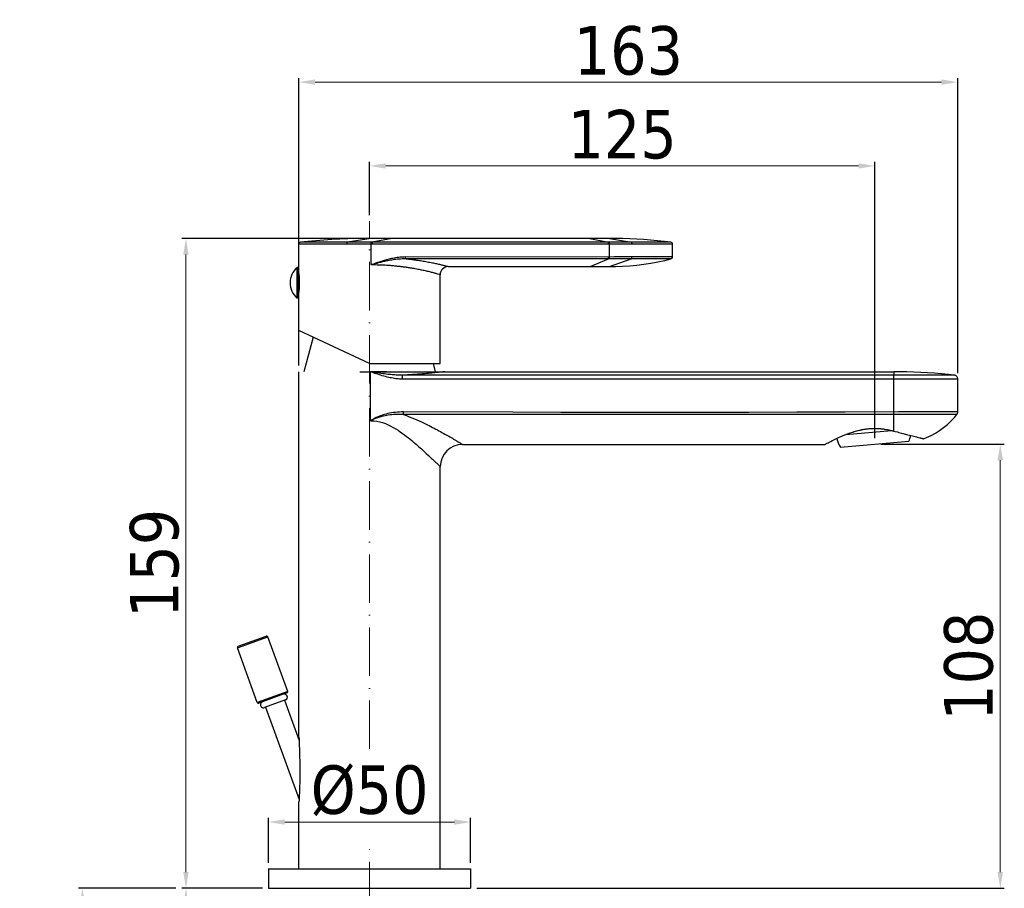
# Model space of a CAD drawing. Header units: millimetres. Extents: x 768 to 1037, y 23 to 506.
# Tile 3 of 3: x 768 to 1012, y 290 to 506. Entities that reach past the tile are written whole.
import ezdxf

# ---------------------------------------------------------------- set-up
doc = ezdxf.new("R2010")
doc.units = ezdxf.units.MM
doc.linetypes.add('ACAD_ISO10W100', pattern=[18, 12, -3, 0, -3])
doc.layers.add('02___PRT_ALL_AXES', color=7, linetype='Continuous')
doc.layers.add('ASSE', color=1, linetype='ACAD_ISO10W100', lineweight=13)
doc.layers.add('COSTRUZIONE', color=4, linetype='Continuous', lineweight=13)
doc.styles.get("Standard").update_dxf_attribs({"font": 'tahoma.ttf'})
doc.dimstyles.new('ISO-25', dxfattribs={"dimtxt": 12, "dimasz": 4, "dimexe": 1, "dimexo": 1.5, "dimgap": 1.5, "dimtad": 1, "dimdec": 0, "dimtxsty": 'Standard', "dimcen": 2.5, "dimclrd": 7, "dimclre": 7, "dimclrt": 7, "dimadec": 0, "dimazin": 0, "dimtfac": 1, "dimtdec": 0, "dimtmove": 0, "dimatfit": 3, "dimfxl": 1, "dimlwd": 13, "dimarcsym": 0})

# ---------------------------------------------------------------- blocks, each defined once
blk = doc.blocks.new('*D11')
at = {"layer": 'COSTRUZIONE', "color": 7, "lineweight": -2, "transparency": 16777216}
for p, q in [((853.37, 451.4), (808.42, 451.4)), ((828.37, 290.46), (808.42, 290.46))]:
    blk.add_line(p, q, dxfattribs=at)
at = {"layer": 'COSTRUZIONE', "color": 7, "lineweight": 13, "transparency": 16777216}
blk.add_line((809.42, 447.4), (809.42, 294.46), dxfattribs=at)
at = {"layer": 'COSTRUZIONE', "color": 7, "transparency": 16777216}
for points in [[(808.75, 447.4), (810.08, 447.4), (809.42, 451.4)], [(808.75, 294.46), (810.08, 294.46), (809.42, 290.46)]]:
    blk.add_solid(points, dxfattribs=at)
at = {"layer": 'Defpoints', "color": 0, "transparency": 16777216}
for p in [(854.87, 451.4), (809.42, 290.46), (829.87, 290.46)]:
    blk.add_point(p, dxfattribs=at)
at = {"layer": 'COSTRUZIONE', "color": 7, "transparency": 16777216, "insert": (801.67, 370.93), "char_height": 12, "attachment_point": 5, "rotation": 90}
blk.add_mtext('{\\C0;159}', dxfattribs=at)
blk = doc.blocks.new('*D12')
at = {"layer": 'COSTRUZIONE', "color": 7, "lineweight": -2, "transparency": 16777216}
for p, q in [((837.37, 419.89), (837.37, 491.1)), ((1000.42, 418.05), (1000.42, 491.1))]:
    blk.add_line(p, q, dxfattribs=at)
at = {"layer": 'COSTRUZIONE', "color": 7, "lineweight": 13, "transparency": 16777216}
blk.add_line((841.37, 490.1), (996.42, 490.1), dxfattribs=at)
at = {"layer": 'COSTRUZIONE', "color": 7, "transparency": 16777216}
for points in [[(841.37, 490.76), (841.37, 489.43), (837.37, 490.1)], [(996.42, 490.76), (996.42, 489.43), (1000.42, 490.1)]]:
    blk.add_solid(points, dxfattribs=at)
at = {"layer": 'Defpoints', "color": 0, "transparency": 16777216}
for p in [(1000.42, 490.1), (837.37, 418.39), (1000.42, 416.55)]:
    blk.add_point(p, dxfattribs=at)
at = {"layer": 'COSTRUZIONE', "color": 7, "transparency": 16777216, "insert": (918.9, 497.85), "char_height": 12, "attachment_point": 5}
blk.add_mtext('{\\C0;163}', dxfattribs=at)
blk = doc.blocks.new('*D13')
at = {"layer": 'COSTRUZIONE', "color": 7, "lineweight": -2, "transparency": 16777216}
for p, q in [((829.87, 296.76), (829.87, 307.87)), ((879.87, 296.76), (879.87, 307.87))]:
    blk.add_line(p, q, dxfattribs=at)
at = {"layer": 'COSTRUZIONE', "color": 7, "lineweight": 13, "transparency": 16777216}
blk.add_line((833.87, 306.87), (875.87, 306.87), dxfattribs=at)
at = {"layer": 'COSTRUZIONE', "color": 7, "transparency": 16777216}
for points in [[(833.87, 307.54), (833.87, 306.2), (829.87, 306.87)], [(875.87, 307.54), (875.87, 306.2), (879.87, 306.87)]]:
    blk.add_solid(points, dxfattribs=at)
at = {"layer": 'Defpoints', "color": 0, "transparency": 16777216}
for p in [(879.87, 306.87), (829.87, 295.26), (879.87, 295.26)]:
    blk.add_point(p, dxfattribs=at)
at = {"layer": 'COSTRUZIONE', "color": 7, "transparency": 16777216, "insert": (854.87, 314.62), "char_height": 12, "attachment_point": 5}
blk.add_mtext('%%c50', dxfattribs=at)
blk = doc.blocks.new('*D14')
at = {"layer": 'COSTRUZIONE', "color": 7, "lineweight": -2, "transparency": 16777216}
for p, q in [((828.37, 290.46), (808.42, 290.46)), ((830.37, 277.46), (808.42, 277.46))]:
    blk.add_line(p, q, dxfattribs=at)
at = {"layer": 'COSTRUZIONE', "color": 7, "lineweight": 13, "transparency": 16777216}
for p, q in [((809.42, 286.46), (809.42, 281.46)), ((809.42, 277.46), (809.42, 213.35))]:
    blk.add_line(p, q, dxfattribs=at)
at = {"layer": 'COSTRUZIONE', "color": 7, "transparency": 16777216}
for points in [[(808.75, 286.46), (810.08, 286.46), (809.42, 290.46)], [(808.75, 281.46), (810.08, 281.46), (809.42, 277.46)]]:
    blk.add_solid(points, dxfattribs=at)
at = {"layer": 'Defpoints', "color": 0, "transparency": 16777216}
for p in [(829.87, 290.46), (809.42, 277.46), (831.87, 277.46)]:
    blk.add_point(p, dxfattribs=at)
at = {"layer": 'COSTRUZIONE', "color": 7, "transparency": 16777216, "insert": (801.67, 243.4), "char_height": 12, "attachment_point": 5, "rotation": 90}
blk.add_mtext('max. 40', dxfattribs=at)
blk = doc.blocks.new('*D10')
at = {"layer": 'COSTRUZIONE', "color": 7, "lineweight": -2, "transparency": 16777216}
for p, q in [((806.92, 290.46), (782.79, 290.46)), ((857.36, 131.83), (782.79, 131.83))]:
    blk.add_line(p, q, dxfattribs=at)
at = {"layer": 'COSTRUZIONE', "color": 7, "lineweight": 13, "transparency": 16777216}
blk.add_line((783.79, 286.46), (783.79, 135.83), dxfattribs=at)
at = {"layer": 'COSTRUZIONE', "color": 7, "transparency": 16777216}
for points in [[(783.12, 286.46), (784.46, 286.46), (783.79, 290.46)], [(783.12, 135.83), (784.46, 135.83), (783.79, 131.83)]]:
    blk.add_solid(points, dxfattribs=at)
at = {"layer": 'Defpoints', "color": 0, "transparency": 16777216}
for p in [(808.42, 290.46), (783.79, 131.83), (858.86, 131.83)]:
    blk.add_point(p, dxfattribs=at)
at = {"layer": 'COSTRUZIONE', "color": 7, "transparency": 16777216, "insert": (776.04, 211.14), "char_height": 12, "attachment_point": 5, "rotation": 90}
blk.add_mtext('max.350', dxfattribs=at)
blk = doc.blocks.new('*D19')
at = {"layer": 'COSTRUZIONE', "color": 7, "lineweight": -2, "transparency": 16777216}
for p, q in [((981.37, 400.46), (1011.94, 400.46)), ((881.37, 290.46), (1011.94, 290.46))]:
    blk.add_line(p, q, dxfattribs=at)
at = {"layer": 'COSTRUZIONE', "color": 7, "lineweight": 13, "transparency": 16777216}
blk.add_line((1010.94, 396.46), (1010.94, 294.46), dxfattribs=at)
at = {"layer": 'COSTRUZIONE', "color": 7, "transparency": 16777216}
for points in [[(1010.28, 396.46), (1011.61, 396.46), (1010.94, 400.46)], [(1010.28, 294.46), (1011.61, 294.46), (1010.94, 290.46)]]:
    blk.add_solid(points, dxfattribs=at)
at = {"layer": 'Defpoints', "color": 0, "transparency": 16777216}
for p in [(979.87, 400.46), (879.87, 290.46), (1010.94, 290.46)]:
    blk.add_point(p, dxfattribs=at)
at = {"layer": 'COSTRUZIONE', "color": 7, "transparency": 16777216, "insert": (1003.17, 345.46), "char_height": 12, "attachment_point": 5, "rotation": 90}
blk.add_mtext('{\\C0;108}', dxfattribs=at)
blk = doc.blocks.new('*D21')
at = {"layer": 'COSTRUZIONE', "color": 7, "lineweight": -2, "transparency": 16777216}
for p, q in [((854.87, 457.14), (854.87, 470.35)), ((979.87, 401.96), (979.87, 470.35))]:
    blk.add_line(p, q, dxfattribs=at)
at = {"layer": 'COSTRUZIONE', "color": 7, "lineweight": 13, "transparency": 16777216}
blk.add_line((858.87, 469.35), (975.87, 469.35), dxfattribs=at)
at = {"layer": 'COSTRUZIONE', "color": 7, "transparency": 16777216}
for points in [[(858.87, 470.01), (858.87, 468.68), (854.87, 469.35)], [(975.87, 470.01), (975.87, 468.68), (979.87, 469.35)]]:
    blk.add_solid(points, dxfattribs=at)
at = {"layer": 'Defpoints', "color": 0, "transparency": 16777216}
for p in [(979.87, 469.35), (854.87, 455.64), (979.87, 400.46)]:
    blk.add_point(p, dxfattribs=at)
at = {"layer": 'COSTRUZIONE', "color": 7, "transparency": 16777216, "insert": (917.37, 477.1), "char_height": 12, "attachment_point": 5}
blk.add_mtext('{\\C0;125}', dxfattribs=at)

msp = doc.modelspace()

# ---------------------------------------------------------------- linework, layer by layer
at = {"color": 7, "linetype": 'Continuous'}
for p, q in [((855.27, 451.4), (849.41, 450.45)), ((914.24, 451.4), (855.27, 451.4)), ((860.46, 451.4), (855.54, 450.45)), ((909.37, 451.4), (913.98, 450.46)), ((914.24, 451.4), (919.67, 450.45)), ((837.34, 449.95), (837.33, 449.95)), ((837.33, 449.95), (837.33, 449.95)), ((837.33, 449.95), (837.33, 449.95)), ((837.33, 449.95), (837.33, 449.95)), ((837.35, 449.95), (837.34, 449.95)), ((837.34, 449.95), (837.34, 449.95)), ((837.34, 449.95), (837.34, 449.95)), ((837.36, 449.95), (837.35, 449.95)), ((837.38, 449.95), (837.36, 449.95)), ((837.44, 449.95), (837.38, 449.95)), ((837.65, 449.95), (837.44, 449.95)), ((838.11, 449.95), (837.65, 449.95)), ((837.78, 450.45), (837.78, 450.45)), ((837.84, 450.45), (837.81, 450.45)), ((837.93, 450.45), (837.84, 450.45)), ((838.22, 450.45), (837.93, 450.45)), ((838.91, 449.95), (838.11, 449.95)), ((838.86, 450.45), (838.22, 450.45)), ((839.83, 450.45), (838.86, 450.45)), ((840.12, 449.95), (838.91, 449.95)), ((841.86, 450.45), (839.83, 450.45)), ((842.92, 449.95), (840.12, 449.95)), ((844.67, 450.45), (841.86, 450.45)), ((850.58, 449.95), (842.92, 449.95)), ((845.52, 450.45), (844.67, 450.45)), ((845.99, 450.45), (845.52, 450.45)), ((851.33, 450.45), (849.41, 450.45)), ((852.59, 449.95), (850.58, 449.95)), ((853.3, 450.45), (851.33, 450.45)), ((855.55, 449.96), (852.59, 449.95)), ((855.54, 450.45), (853.3, 450.45)), ((855.27, 450.13), (855.27, 450.24)), ((855.27, 450.02), (855.27, 450.13)), ((855.27, 444.83), (855.27, 450.02)), ((914.23, 450.46), (855.54, 450.45)), ((855.55, 450.13), (855.55, 450.24)), ((914.24, 449.96), (855.55, 449.96)), ((913.99, 450.14), (913.98, 450.24)), ((915.34, 450.45), (914.23, 450.46)), ((914.24, 450.14), (914.23, 450.24)), ((915.38, 449.96), (914.24, 449.96)), ((917.14, 450.45), (915.34, 450.45)), ((916.6, 449.96), (915.38, 449.96)), ((917.87, 449.95), (916.6, 449.96)), ((918.39, 450.45), (917.14, 450.45)), ((921.51, 449.95), (917.87, 449.95)), ((921.3, 450.45), (918.39, 450.45)), ((925.03, 450.45), (921.3, 450.45)), ((926.94, 449.95), (921.51, 449.95)), ((927.7, 450.45), (925.03, 450.45)), ((928.5, 449.96), (926.94, 449.95)), ((928.62, 450.45), (927.7, 450.45)), ((929.22, 449.96), (928.5, 449.96)), ((929.12, 450.45), (928.62, 450.45)), ((929.29, 450.46), (929.12, 450.45)), ((929.56, 449.96), (929.22, 449.96)), ((929.34, 450.46), (929.29, 450.46)), ((929.36, 450.46), (929.34, 450.46)), ((929.38, 450.46), (929.36, 450.46)), ((929.38, 450.46), (929.38, 450.46)), ((929.38, 450.46), (929.38, 450.46)), ((929.72, 449.96), (929.56, 449.96)), ((929.77, 449.96), (929.72, 449.96)), ((929.79, 449.96), (929.77, 449.96)), ((929.81, 449.96), (929.79, 449.96)), ((929.82, 449.96), (929.81, 449.96)), ((929.81, 449.96), (929.81, 449.96)), ((929.83, 449.96), (929.82, 449.96)), ((929.82, 449.96), (929.82, 449.96)), ((929.82, 449.96), (929.82, 449.96)), ((929.83, 449.96), (929.83, 449.96)), ((929.83, 449.96), (929.83, 449.96)), ((929.83, 449.96), (929.83, 449.96)), ((929.83, 449.96), (929.83, 449.96)), ((929.83, 449.96), (929.83, 449.96)), ((914.23, 446.31), (863.75, 446.31)), ((914.13, 446.79), (863.76, 446.8)), ((909.44, 444.4), (914.01, 446.31)), ((915.47, 446.8), (914.13, 446.79)), ((915.43, 446.31), (914.23, 446.31)), ((914.24, 444.4), (919.61, 446.32)), ((916.64, 446.31), (915.43, 446.31)), ((916.71, 446.8), (915.47, 446.8)), ((918.44, 446.31), (916.64, 446.31)), ((917.94, 446.8), (916.71, 446.8)), ((919.16, 446.8), (917.94, 446.8)), ((920.2, 446.32), (918.44, 446.31)), ((929.34, 446.8), (919.16, 446.8)), ((929.32, 446.31), (920.2, 446.32)), ((929.38, 446.31), (929.32, 446.31)), ((929.6, 446.8), (929.34, 446.8)), ((929.4, 446.31), (929.38, 446.31)), ((929.42, 446.31), (929.4, 446.31)), ((929.43, 446.31), (929.42, 446.31)), ((929.43, 446.31), (929.43, 446.31)), ((929.44, 446.31), (929.43, 446.31)), ((929.44, 446.31), (929.44, 446.31)), ((929.44, 446.31), (929.44, 446.31)), ((929.7, 446.79), (929.6, 446.8)), ((929.74, 446.79), (929.7, 446.79)), ((929.77, 446.79), (929.74, 446.79)), ((929.78, 446.79), (929.77, 446.79)), ((929.8, 446.79), (929.78, 446.79)), ((929.8, 446.79), (929.8, 446.79)), ((929.81, 446.79), (929.8, 446.79)), ((929.81, 446.79), (929.81, 446.79)), ((929.82, 446.79), (929.81, 446.79)), ((929.82, 446.79), (929.82, 446.79)), ((929.82, 446.79), (929.82, 446.79)), ((929.82, 446.79), (929.82, 446.79)), ((929.82, 446.79), (929.82, 446.79)), ((929.82, 446.79), (929.82, 446.79)), ((873.52, 444.6), (873.22, 444.67)), ((873.78, 444.54), (873.52, 444.6)), ((874.08, 444.47), (873.78, 444.54)), ((874.33, 444.4), (874.33, 444.4)), ((874.33, 444.4), (914.24, 444.4)), ((837.2, 442.96), (837.36, 442.96)), ((837.2, 441.4), (837.52, 441.4)), ((871.78, 442.56), (871.51, 442.63)), ((872.15, 442.45), (871.78, 442.56)), ((872.33, 442.4), (872.15, 442.45)), ((872.33, 442.4), (872.33, 442.4)), ((837.2, 439.4), (837.52, 439.4)), ((837.2, 437.84), (837.36, 437.84)), ((854.83, 420.4), (837.33, 428.56)), ((854.83, 420.4), (872.33, 420.4)), ((837.37, 327.92), (837.37, 418.39)), ((852.42, 418.39), (984.64, 418.39)), ((855.1, 406.21), (855.1, 418.33)), ((855.55, 418.33), (855.1, 418.33)), ((855.93, 418.34), (855.55, 418.33)), ((856.24, 418.34), (855.93, 418.34)), ((856.5, 418.34), (856.24, 418.34)), ((856.79, 418.34), (856.5, 418.34)), ((857.12, 418.35), (856.79, 418.34)), ((857.54, 418.35), (857.12, 418.35)), ((985.64, 417.55), (863.03, 417.53)), ((863.04, 417.21), (863.04, 417.37)), ((863.04, 417.01), (863.04, 417.21)), ((863.04, 416.78), (863.04, 417.01)), ((863.04, 416.54), (863.04, 416.78)), ((872.35, 418.27), (871.94, 418.23)), ((872.7, 418.31), (872.35, 418.27)), ((872.99, 418.34), (872.7, 418.31)), ((873.37, 418.39), (872.99, 418.34)), ((984.63, 416.55), (984.64, 416.91)), ((984.64, 418.39), (984.64, 417.55)), ((984.64, 417.53), (984.64, 417.55)), ((984.64, 417.44), (984.64, 417.53)), ((984.64, 417.22), (984.64, 417.44)), ((984.64, 416.91), (984.64, 417.22)), ((991.77, 417.54), (990.54, 417.55)), ((997.05, 417.54), (996.4, 417.54)), ((997.86, 417.54), (997.05, 417.54)), ((998.51, 417.54), (997.86, 417.54)), ((998.8, 417.54), (998.51, 417.54)), ((999.05, 417.54), (998.8, 417.54)), ((999.36, 417.55), (999.05, 417.54)), ((999.39, 417.55), (999.36, 417.55)), ((985.74, 416.55), (973.19, 416.55)), ((984.63, 408.42), (984.63, 416.55)), ((986.79, 416.55), (985.74, 416.55)), ((988.69, 416.55), (986.79, 416.55)), ((996.74, 416.55), (992.39, 416.55)), ((998.49, 416.55), (997.75, 416.55)), ((999.16, 416.55), (998.49, 416.55)), ((999.67, 416.55), (999.16, 416.55)), ((999.99, 416.55), (999.67, 416.55)), ((1000.18, 416.55), (999.99, 416.55)), ((1000.3, 416.55), (1000.18, 416.55)), ((1000.36, 416.55), (1000.3, 416.55)), ((1000.39, 416.55), (1000.36, 416.55)), ((1000.41, 416.55), (1000.39, 416.55)), ((1000.42, 408.41), (1000.42, 416.55)), ((863.24, 408.04), (863.25, 408.41)), ((863.24, 407.77), (863.24, 408.04)), ((984.63, 408.04), (984.63, 408.42)), ((984.63, 407.26), (984.63, 408.04)), ((987.57, 407.78), (984.63, 407.78)), ((984.63, 406.26), (984.63, 407.26)), ((991.05, 408.44), (990.32, 408.44)), ((992.37, 408.45), (991.05, 408.44)), ((991.95, 407.78), (991.34, 407.78)), ((993.53, 407.79), (991.95, 407.78)), ((994.01, 408.45), (992.37, 408.45)), ((994.81, 407.79), (993.53, 407.79)), ((995.31, 408.45), (994.01, 408.45)), ((995.84, 407.79), (994.81, 407.79)), ((997.62, 408.46), (995.31, 408.45)), ((997.68, 407.79), (995.84, 407.79)), ((998.17, 408.46), (997.62, 408.46)), ((998.84, 407.79), (997.68, 407.79)), ((998.75, 408.46), (998.17, 408.46)), ((999.59, 408.45), (998.75, 408.46)), ((999.17, 407.79), (998.84, 407.79)), ((999.82, 407.79), (999.17, 407.79)), ((999.82, 408.45), (999.59, 408.45)), ((999.94, 408.45), (999.82, 408.45)), ((999.94, 407.79), (999.9, 407.79)), ((1000.05, 408.45), (999.94, 408.45)), ((999.97, 407.79), (999.94, 407.79)), ((1000.01, 407.79), (999.97, 407.79)), ((1000.1, 408.44), (1000.05, 408.45)), ((1000.16, 408.44), (1000.1, 408.44)), ((984.63, 405.34), (984.63, 406.26)), ((984.63, 404.48), (984.63, 405.34)), ((984.63, 403.69), (984.63, 404.48)), ((984.63, 403.69), (984.91, 403.62)), ((985.82, 403.37), (986.81, 403.12)), ((989.57, 402.4), (990.19, 402.24)), ((877.87, 400.39), (967.58, 400.39)), ((967.58, 400.39), (967.6, 400.4)), ((991.52, 401.89), (991.61, 401.86)), ((872.37, 295.26), (872.37, 394.9)), ((872.37, 394.89), (872.37, 394.89)), ((822.15, 350.01), (829.67, 352.75)), ((822.33, 350.4), (829.28, 352.93)), ((834.59, 339.22), (829.67, 352.75)), ((827.07, 336.48), (822.15, 350.01)), ((834.59, 339.22), (827.07, 336.48)), ((834.41, 338.83), (827.46, 336.3)), ((833.8, 337.01), (837.41, 327.09)), ((829.1, 335.3), (837.41, 312.47)), ((837.37, 327.92), (837.4, 327.33)), ((837.4, 327.33), (837.42, 326.94)), ((837.42, 326.94), (837.43, 326.64)), ((837.43, 326.64), (837.44, 326.32)), ((837.44, 326.32), (837.46, 325.96)), ((837.46, 325.96), (837.47, 325.58)), ((837.47, 325.58), (837.48, 325.17)), ((837.48, 325.17), (837.5, 324.74)), ((837.4, 312.3), (837.37, 311.84)), ((837.42, 312.57), (837.4, 312.3)), ((837.43, 312.89), (837.42, 312.57)), ((837.45, 313.26), (837.43, 312.89)), ((837.37, 295.26), (837.37, 311.84))]:
    msp.add_line(p, q, dxfattribs=at)
for points in [[(855.27, 451.4), (853.46, 451.39), (851.48, 451.36), (849.49, 451.3), (847.51, 451.22), (845.53, 451.11), (843.55, 450.98), (841.57, 450.82), (839.59, 450.64), (837.78, 450.45)], [(929.39, 450.46), (927.85, 450.64), (926.13, 450.82), (924.42, 450.98), (922.7, 451.11), (920.97, 451.22), (919.25, 451.3), (917.53, 451.36), (915.8, 451.39), (914.24, 451.4)], [(837.33, 449.95), (837.33, 449.95), (837.33, 449.95)], [(837.78, 450.45), (837.78, 450.45), (837.78, 450.45)], [(837.78, 450.45), (837.78, 450.45), (837.78, 450.45)], [(837.81, 450.45), (837.79, 450.45), (837.78, 450.45)], [(837.78, 450.45), (837.78, 450.45), (837.78, 450.45), (837.78, 450.45)], [(837.78, 450.45), (837.78, 450.45), (837.78, 450.45)], [(837.78, 450.45), (837.78, 450.45), (837.78, 450.45)], [(837.78, 450.45), (837.78, 450.45), (837.78, 450.45), (837.78, 450.45), (837.78, 450.45)], [(837.78, 450.45), (837.78, 450.45), (837.78, 450.45)], [(847.55, 450.45), (847, 450.45), (845.99, 450.45)], [(849.41, 450.45), (848.76, 450.45), (847.55, 450.45)], [(849.27, 449.95), (849.27, 450.01), (849.27, 450.07), (849.28, 450.13), (849.29, 450.19), (849.3, 450.24), (849.31, 450.29), (849.32, 450.33), (849.34, 450.37), (849.35, 450.4), (849.37, 450.42), (849.39, 450.44), (849.41, 450.45)], [(855.27, 450.24), (855.27, 450.29), (855.27, 450.33), (855.27, 450.37), (855.27, 450.4), (855.27, 450.42), (855.26, 450.44), (855.26, 450.45)], [(855.55, 450.24), (855.55, 450.29), (855.54, 450.33), (855.54, 450.37), (855.54, 450.4), (855.54, 450.42), (855.54, 450.44), (855.54, 450.45)], [(855.55, 449.96), (855.55, 450.02), (855.55, 450.13)], [(913.98, 450.24), (913.98, 450.29), (913.98, 450.33), (913.98, 450.37), (913.98, 450.4), (913.98, 450.43), (913.98, 450.44), (913.98, 450.46)], [(913.99, 449.96), (913.99, 450.02), (913.99, 450.14)], [(914.23, 450.24), (914.23, 450.29), (914.23, 450.33), (914.23, 450.37), (914.23, 450.4), (914.23, 450.43), (914.23, 450.44), (914.23, 450.46)], [(914.24, 446.72), (914.24, 450.02), (914.24, 450.14)], [(919.83, 449.95), (919.83, 450.01), (919.83, 450.07), (919.82, 450.13), (919.81, 450.19), (919.8, 450.24), (919.79, 450.29), (919.77, 450.33), (919.75, 450.37), (919.73, 450.4), (919.71, 450.42), (919.69, 450.44), (919.67, 450.45)], [(929.39, 450.46), (929.39, 450.46), (929.39, 450.46), (929.38, 450.46), (929.38, 450.46)], [(929.39, 450.46), (929.39, 450.46), (929.39, 450.46), (929.39, 450.46), (929.39, 450.46), (929.39, 450.46), (929.39, 450.46)], [(929.39, 450.46), (929.39, 450.46), (929.39, 450.46), (929.39, 450.46)], [(929.39, 450.46), (929.39, 450.46), (929.39, 450.46)], [(929.39, 450.46), (929.39, 450.46), (929.39, 450.46)], [(929.83, 449.96), (929.83, 449.96), (929.83, 449.96)], [(863.76, 446.8), (863.31, 446.79), (862.88, 446.77), (862.46, 446.74), (862.07, 446.7), (861.68, 446.65), (861.31, 446.59), (860.95, 446.53), (860.61, 446.46), (860.28, 446.39), (859.95, 446.32), (859.64, 446.25), (859.34, 446.17), (859.05, 446.1), (858.77, 446.02), (858.49, 445.94), (858.23, 445.86), (857.98, 445.78), (857.73, 445.7), (857.49, 445.63), (857.26, 445.55), (857.04, 445.47), (856.82, 445.4), (856.61, 445.32), (856.4, 445.25), (856.2, 445.18), (856.01, 445.11), (855.82, 445.04), (855.63, 444.97), (855.45, 444.9), (855.27, 444.83)], [(863.75, 446.31), (863.32, 446.31), (862.9, 446.3), (862.5, 446.29), (862.11, 446.26), (861.74, 446.23), (861.37, 446.19), (861.02, 446.14), (860.68, 446.09), (860.35, 446.04), (860.03, 445.99), (859.72, 445.94), (859.41, 445.88), (859.12, 445.82), (858.84, 445.76), (858.56, 445.7), (858.3, 445.64), (858.04, 445.58), (857.79, 445.52), (857.55, 445.46), (857.31, 445.4), (857.08, 445.34), (856.86, 445.28), (856.64, 445.22), (856.43, 445.16), (856.23, 445.11), (856.03, 445.05), (855.83, 444.99), (855.64, 444.94), (855.46, 444.88), (855.27, 444.83)], [(863.75, 446.31), (863.75, 446.33), (863.75, 446.37), (863.75, 446.41), (863.75, 446.46), (863.75, 446.52), (863.76, 446.58), (863.76, 446.65), (863.76, 446.8)], [(873.22, 444.67), (873.05, 444.72), (872.86, 444.76), (872.67, 444.8), (872.46, 444.85), (872.24, 444.9), (872.01, 444.95), (871.77, 445), (871.52, 445.06), (871.25, 445.11), (870.98, 445.17), (870.7, 445.23), (870.4, 445.29), (870.1, 445.35), (869.79, 445.41), (869.47, 445.47), (869.14, 445.53), (868.81, 445.59), (868.48, 445.65), (868.15, 445.7), (867.82, 445.76), (867.5, 445.81), (867.18, 445.86), (866.87, 445.91), (866.57, 445.95), (866.27, 445.99), (865.98, 446.03), (865.7, 446.07), (865.43, 446.11), (865.17, 446.14), (864.91, 446.18), (864.66, 446.21), (864.42, 446.24), (864.19, 446.26), (863.96, 446.29), (863.75, 446.31)], [(914.01, 446.31), (914.01, 446.33), (914.02, 446.36), (914.02, 446.41), (914.02, 446.46), (914.02, 446.52), (914.02, 446.58), (914.02, 446.65), (914.02, 446.79)], [(914.23, 446.31), (914.23, 446.33), (914.23, 446.36), (914.23, 446.41), (914.23, 446.46), (914.23, 446.52), (914.24, 446.58), (914.24, 446.72)], [(914.24, 444.4), (915.81, 444.42), (917.55, 444.49), (919.29, 444.61), (921.03, 444.78), (922.76, 444.99), (924.49, 445.26), (926.2, 445.57), (927.91, 445.93), (929.45, 446.3)], [(919.61, 446.32), (919.63, 446.34), (919.66, 446.37), (919.68, 446.41), (919.7, 446.46), (919.72, 446.52), (919.73, 446.59), (919.74, 446.66), (919.75, 446.73), (919.75, 446.8)], [(929.45, 446.3), (929.45, 446.3), (929.45, 446.3), (929.45, 446.3), (929.45, 446.3), (929.45, 446.3), (929.45, 446.3), (929.45, 446.3), (929.45, 446.3), (929.45, 446.3), (929.45, 446.3), (929.45, 446.3), (929.45, 446.3), (929.45, 446.3), (929.45, 446.3), (929.45, 446.3), (929.45, 446.3), (929.45, 446.3), (929.45, 446.31), (929.45, 446.31), (929.45, 446.31), (929.45, 446.31), (929.44, 446.31)], [(929.83, 446.79), (929.83, 446.79), (929.83, 446.79), (929.83, 446.79), (929.83, 446.79), (929.83, 446.79), (929.83, 446.79), (929.83, 446.79), (929.83, 446.79), (929.83, 446.79), (929.83, 446.79), (929.83, 446.79), (929.83, 446.79), (929.82, 446.79)], [(929.83, 446.79), (929.83, 446.79), (929.83, 446.79)], [(871.51, 442.63), (871.37, 442.67), (871.2, 442.72), (871.03, 442.76), (870.84, 442.81), (870.65, 442.87), (870.44, 442.92), (870.21, 442.98), (869.98, 443.03), (869.74, 443.09), (869.48, 443.16), (869.22, 443.22), (868.94, 443.28), (868.66, 443.35), (868.36, 443.41), (868.06, 443.48), (867.75, 443.54), (867.43, 443.61), (867.12, 443.67), (866.8, 443.73), (866.49, 443.79), (866.18, 443.85), (865.87, 443.91), (865.58, 443.96), (865.29, 444.01), (865.01, 444.05), (864.74, 444.09), (864.48, 444.14), (864.22, 444.17), (863.97, 444.21), (863.73, 444.24), (863.5, 444.28), (863.28, 444.31), (863.06, 444.33), (862.85, 444.36), (862.65, 444.39), (862.44, 444.41), (862.24, 444.44), (862.02, 444.46), (861.81, 444.48), (861.58, 444.51), (861.34, 444.53), (861.1, 444.55), (860.84, 444.58), (860.57, 444.6), (860.29, 444.63), (860, 444.65), (859.69, 444.67), (859.37, 444.69), (859.04, 444.72), (858.69, 444.74), (858.33, 444.75), (857.95, 444.77), (857.56, 444.79), (857.14, 444.8), (856.7, 444.81), (856.25, 444.82), (855.77, 444.83), (855.27, 444.83)], [(874.33, 444.4), (874.32, 444.4), (874.08, 444.47)], [(863.03, 417.54), (862.79, 417.53), (862.55, 417.53), (862.29, 417.54), (862.01, 417.54), (861.73, 417.55), (861.44, 417.56), (861.13, 417.58), (860.81, 417.6), (860.47, 417.63), (860.12, 417.66), (859.75, 417.69), (859.37, 417.73), (858.97, 417.78), (858.56, 417.83), (858.13, 417.88), (857.68, 417.94), (857.21, 418.01), (856.71, 418.08), (856.2, 418.16), (855.66, 418.24), (855.1, 418.33)], [(863.04, 416.54), (862.78, 416.54), (862.51, 416.55), (862.23, 416.57), (861.94, 416.59), (861.64, 416.62), (861.33, 416.66), (861.01, 416.71), (860.67, 416.76), (860.32, 416.83), (859.97, 416.9), (859.6, 416.98), (859.21, 417.07), (858.82, 417.17), (858.41, 417.28), (857.99, 417.4), (857.55, 417.52), (857.1, 417.66), (856.63, 417.82), (856.14, 417.98), (855.63, 418.15), (855.1, 418.33)], [(858.68, 418.38), (858.25, 418.37), (858.01, 418.36), (857.77, 418.36), (857.54, 418.35)], [(859.02, 418.39), (858.86, 418.38), (858.68, 418.38)], [(871.94, 418.23), (871.46, 418.18), (871.19, 418.15), (870.9, 418.12), (870.58, 418.09), (870.23, 418.06), (869.84, 418.02), (869.41, 417.98), (868.94, 417.94), (868.43, 417.9), (867.88, 417.85), (867.3, 417.81), (866.7, 417.76), (866.09, 417.72), (865.46, 417.68), (864.84, 417.64), (864.23, 417.6), (863.62, 417.57), (863.03, 417.54)], [(863.04, 417.37), (863.04, 417.43), (863.04, 417.48), (863.03, 417.52), (863.03, 417.54)], [(999.54, 417.55), (998.09, 417.7), (996.37, 417.87), (994.67, 418.01), (992.97, 418.13), (991.26, 418.22), (989.54, 418.3), (987.82, 418.35), (986.08, 418.38), (984.64, 418.39)], [(990.54, 417.55), (989.86, 417.55), (985.64, 417.55)], [(996.4, 417.54), (995.58, 417.54), (991.77, 417.54)], [(999.53, 417.55), (999.53, 417.55), (999.53, 417.55), (999.52, 417.55), (999.51, 417.55), (999.5, 417.55), (999.49, 417.55), (999.47, 417.55), (999.45, 417.55), (999.43, 417.55), (999.39, 417.55)], [(1000.42, 416.55), (1000.42, 416.61), (1000.41, 416.73), (1000.38, 416.85), (1000.33, 416.96), (1000.28, 417.07), (1000.21, 417.17), (1000.13, 417.27), (1000.03, 417.35), (999.93, 417.42), (999.82, 417.47), (999.71, 417.51), (999.59, 417.54), (999.54, 417.55)], [(973.19, 416.55), (889.62, 416.54), (863.05, 416.54)], [(992.39, 416.55), (991.76, 416.55), (988.69, 416.55)], [(997.75, 416.55), (997.02, 416.55), (996.74, 416.55)], [(1000.42, 416.55), (1000.42, 416.55), (1000.41, 416.55)], [(863.25, 408.41), (862.74, 408.41), (862.24, 408.39), (861.75, 408.36), (861.25, 408.31), (860.75, 408.25), (860.28, 408.18), (859.82, 408.1), (859.39, 408.01), (858.97, 407.91), (858.59, 407.8), (858.24, 407.7), (857.9, 407.58), (857.59, 407.47), (857.29, 407.36), (857.02, 407.24), (856.76, 407.13), (856.51, 407.01), (856.28, 406.9), (856.06, 406.78), (855.86, 406.67), (855.66, 406.55), (855.46, 406.44), (855.28, 406.33), (855.1, 406.21)], [(863.24, 407.77), (862.75, 407.8), (862.27, 407.81), (861.79, 407.81), (861.3, 407.8), (860.82, 407.77), (860.35, 407.74), (859.9, 407.69), (859.47, 407.63), (859.06, 407.56), (858.68, 407.49), (858.33, 407.41), (857.99, 407.32), (857.67, 407.24), (857.38, 407.15), (857.09, 407.06), (856.83, 406.97), (856.58, 406.88), (856.34, 406.78), (856.11, 406.69), (855.9, 406.6), (855.69, 406.5), (855.49, 406.4), (855.29, 406.31), (855.1, 406.21)], [(984.63, 407.78), (972.51, 407.78), (960.56, 407.77), (948.74, 407.77), (937.11, 407.77), (925.58, 407.77), (863.24, 407.77)], [(863.24, 407.77), (863.96, 407.51), (864.66, 407.25), (865.33, 406.98), (865.97, 406.72), (866.58, 406.45), (867.16, 406.2), (867.7, 405.95), (868.21, 405.71), (868.69, 405.47), (869.16, 405.25), (869.59, 405.03), (870.02, 404.81), (870.44, 404.6), (870.84, 404.39), (871.24, 404.18), (871.63, 403.97), (872.01, 403.76), (872.39, 403.56), (872.76, 403.35), (873.11, 403.16), (873.46, 402.96), (873.8, 402.78), (874.12, 402.59), (874.44, 402.41), (874.75, 402.24), (875.05, 402.06), (875.35, 401.89), (875.64, 401.72), (875.93, 401.55)], [(972.54, 408.37), (960.58, 408.33), (948.74, 408.3), (937.1, 408.29), (925.59, 408.29), (913.97, 408.3), (902.18, 408.32), (890.29, 408.36), (863.25, 408.41)], [(990.32, 408.44), (988.68, 408.43), (987.77, 408.43), (986.78, 408.43), (985.74, 408.42), (972.54, 408.37)], [(991.34, 407.78), (989.98, 407.78), (989.23, 407.78), (988.43, 407.78), (987.57, 407.78)], [(991.95, 401.76), (992.7, 402.08), (993.81, 402.6), (994.88, 403.2), (995.92, 403.85), (996.91, 404.58), (997.86, 405.35), (998.75, 406.19), (999.6, 407.08), (1000.2, 407.78)], [(999.9, 407.79), (999.84, 407.79), (999.82, 407.79)], [(1000.06, 407.79), (1000.04, 407.79), (1000.01, 407.79)], [(1000.14, 407.79), (1000.12, 407.79), (1000.11, 407.79), (1000.06, 407.79)], [(1000.2, 407.78), (1000.2, 407.78), (1000.2, 407.78), (1000.2, 407.78), (1000.2, 407.78), (1000.19, 407.78), (1000.19, 407.79), (1000.19, 407.79), (1000.18, 407.79), (1000.18, 407.79), (1000.18, 407.79), (1000.17, 407.79), (1000.16, 407.79), (1000.16, 407.79), (1000.15, 407.79), (1000.15, 407.79), (1000.14, 407.79)], [(1000.42, 408.41), (1000.42, 408.41), (1000.42, 408.41), (1000.42, 408.41), (1000.42, 408.41), (1000.42, 408.41), (1000.42, 408.42), (1000.41, 408.42), (1000.41, 408.42), (1000.41, 408.42), (1000.4, 408.42), (1000.4, 408.42), (1000.4, 408.42), (1000.39, 408.42), (1000.39, 408.43), (1000.38, 408.43), (1000.37, 408.43), (1000.37, 408.43), (1000.36, 408.43), (1000.35, 408.43), (1000.34, 408.43), (1000.33, 408.43), (1000.32, 408.43), (1000.3, 408.44), (1000.28, 408.44), (1000.27, 408.44), (1000.25, 408.44), (1000.23, 408.44), (1000.2, 408.44), (1000.16, 408.44)], [(1000.2, 407.78), (1000.25, 407.84), (1000.3, 407.94), (1000.35, 408.04), (1000.39, 408.14), (1000.41, 408.25), (1000.42, 408.36), (1000.42, 408.41)], [(855.1, 406.21), (855.88, 406.19), (856.64, 406.11), (857.38, 405.97), (858.09, 405.78), (858.79, 405.53), (859.46, 405.25), (860.1, 404.94), (860.72, 404.6), (861.32, 404.24), (861.91, 403.87), (862.47, 403.49), (863.01, 403.11), (863.52, 402.73), (864, 402.36), (864.46, 402), (864.89, 401.66), (865.29, 401.33), (865.67, 401.01), (866.03, 400.71), (866.38, 400.41), (866.72, 400.11), (867.05, 399.82), (867.38, 399.53), (867.7, 399.25), (868.01, 398.96), (868.32, 398.68), (868.62, 398.41), (868.9, 398.15)], [(967.6, 400.4), (967.76, 400.49), (967.91, 400.57), (968.1, 400.67), (968.35, 400.8), (968.63, 400.95), (968.97, 401.13), (969.35, 401.32), (969.78, 401.53), (970.24, 401.76), (970.75, 402), (971.29, 402.24), (971.87, 402.49), (972.48, 402.74)], [(972.48, 402.74), (973.11, 402.98), (973.77, 403.22), (974.46, 403.45)], [(974.46, 403.45), (974.8, 403.56), (975.14, 403.66), (975.47, 403.75), (975.79, 403.84), (976.1, 403.91), (976.41, 403.98), (976.71, 404.04), (976.99, 404.1), (977.27, 404.15), (977.54, 404.19), (977.79, 404.22), (978.04, 404.25), (978.27, 404.28), (978.49, 404.3), (978.7, 404.32), (978.92, 404.33), (979.14, 404.34), (979.37, 404.35), (979.6, 404.36), (979.85, 404.36), (980.09, 404.36), (980.33, 404.36), (980.58, 404.35), (980.82, 404.33), (981.06, 404.32), (981.29, 404.3), (981.52, 404.28), (981.75, 404.26), (981.99, 404.23), (982.23, 404.19), (982.49, 404.16), (982.75, 404.11), (983.03, 404.06), (983.33, 404), (983.65, 403.93), (983.98, 403.86)], [(974.46, 403.45), (975.08, 403.64), (975.71, 403.8), (976.34, 403.95), (976.97, 404.07), (977.59, 404.17), (978.22, 404.24), (978.84, 404.3), (979.47, 404.32), (980.1, 404.33), (980.73, 404.31), (981.37, 404.27), (982.01, 404.2), (982.66, 404.11), (983.32, 404), (983.98, 403.86)], [(983.98, 403.86), (984.09, 403.83), (984.19, 403.81), (984.3, 403.78), (984.41, 403.76), (984.52, 403.73), (984.64, 403.7)], [(984.91, 403.62), (985.5, 403.46), (985.82, 403.37)], [(986.81, 403.12), (987.76, 402.87), (989.57, 402.4)], [(990.19, 402.24), (990.38, 402.19), (990.73, 402.1)], [(990.73, 402.1), (991.04, 402.02), (991.17, 401.98), (991.3, 401.95), (991.52, 401.89)], [(875.93, 401.55), (876.5, 401.22), (876.77, 401.06)], [(876.77, 401.06), (877.25, 400.76), (877.46, 400.64), (877.64, 400.53), (877.76, 400.45), (877.84, 400.4), (877.87, 400.39)], [(991.61, 401.86), (991.7, 401.83), (991.79, 401.81), (991.85, 401.79), (991.9, 401.78), (991.93, 401.77), (991.95, 401.76)], [(868.9, 398.15), (869.45, 397.64), (869.71, 397.4), (869.97, 397.16), (870.22, 396.93), (870.47, 396.7), (870.71, 396.47), (870.95, 396.25), (871.18, 396.02), (871.41, 395.8), (871.63, 395.6), (871.83, 395.41), (872.01, 395.23), (872.16, 395.09), (872.28, 394.99), (872.35, 394.92), (872.37, 394.89)], [(837.5, 324.74), (837.51, 324.27), (837.52, 324.02), (837.53, 323.77), (837.53, 323.5), (837.54, 323.23), (837.55, 322.96), (837.55, 322.67), (837.56, 322.37), (837.57, 322.07), (837.57, 321.75), (837.58, 321.43), (837.58, 321.09), (837.58, 320.74), (837.59, 320.38), (837.59, 320.01), (837.59, 319.63), (837.59, 319.25), (837.59, 318.86), (837.59, 318.47), (837.59, 318.09), (837.58, 317.71), (837.58, 317.34), (837.57, 316.98), (837.57, 316.64), (837.56, 316.31), (837.55, 315.99), (837.54, 315.69), (837.53, 315.4), (837.53, 315.12), (837.52, 314.85), (837.51, 314.59), (837.5, 314.34), (837.49, 314.1), (837.48, 313.88), (837.47, 313.66), (837.46, 313.45), (837.45, 313.26)]]:
    msp.add_lwpolyline(points, dxfattribs=at)
for centre, radius, start, end in [((837.83, 449.95), 0.5, 96.2199, 180), ((929.33, 449.96), 0.5, 0, 82.8687), ((929.33, 446.79), 0.5, 284.2565, 0), ((874.33, 442.4), 2, 90, 180), ((877.87, 394.89), 5.5, 90, 180), ((829.38, 352.65), 0.3, 20, 110), ((822.43, 350.11), 0.3, 110, 200), ((834.31, 339.11), 0.3, 290, 20), ((827.36, 336.58), 0.3, 200, 290)]:
    msp.add_arc(centre, radius, start, end, dxfattribs=at)
at = {"layer": '02___PRT_ALL_AXES', "color": 7, "linetype": 'Continuous'}
for p, q in [((837.33, 443.15), (837.33, 449.95)), ((929.83, 446.79), (929.83, 449.96)), ((836.9, 436.6), (836.9, 444.2)), ((837.2, 444.2), (836.9, 444.2)), ((837.2, 436.6), (837.2, 444.2)), ((837.2, 443.15), (837.33, 443.15)), ((837.2, 441.52), (837.51, 441.52)), ((837.34, 443.06), (837.33, 443.15)), ((872.33, 420.4), (872.33, 442.4)), ((837.2, 439.28), (837.51, 439.28)), ((837.2, 436.6), (836.9, 436.6)), ((837.2, 437.65), (837.33, 437.65)), ((837.33, 437.65), (837.34, 437.74)), ((837.33, 428.56), (837.33, 437.65)), ((837.34, 437.74), (837.37, 437.91)), ((840.86, 426.92), (838.62, 418.39)), ((870.6, 420.4), (871.12, 418.39)), ((972.74, 402.84), (984.04, 403.83)), ((971.41, 399.71), (988.34, 401.2)), ((827.07, 336.48), (822.15, 350.01)), ((834.03, 337.1), (828.86, 335.22)), ((829.87, 295.26), (829.87, 290.46)), ((829.87, 295.26), (879.87, 295.26)), ((879.87, 295.26), (879.87, 290.46)), ((829.87, 290.46), (879.87, 290.46))]:
    msp.add_line(p, q, dxfattribs=at)
for points in [[(837.52, 441.34), (837.51, 441.56), (837.49, 441.77), (837.48, 441.98), (837.46, 442.17), (837.44, 442.35), (837.42, 442.51), (837.4, 442.66), (837.38, 442.78), (837.37, 442.9), (837.34, 443.06)], [(837.55, 440.4), (837.55, 440.64), (837.54, 440.88), (837.53, 441.11), (837.52, 441.34)], [(837.37, 437.91), (837.38, 438.02), (837.4, 438.15), (837.42, 438.3), (837.44, 438.46), (837.46, 438.63), (837.48, 438.83), (837.49, 439.03), (837.51, 439.24)], [(837.51, 439.24), (837.52, 439.47), (837.53, 439.69), (837.54, 439.92), (837.55, 440.16), (837.55, 440.4)]]:
    msp.add_lwpolyline(points, dxfattribs=at)
for centre, radius, start, end in [((840.29, 440.4), 5.1, 131.7955, 228.2045), ((982.48, 403.69), 6.38, 336.9275, 350.2248), ((976.75, 403.19), 6.38, 191.8599, 213.0725), ((828.61, 335.92), 0.75, 110, 290), ((833.78, 337.8), 0.75, 290, 110)]:
    msp.add_arc(centre, radius, start, end, dxfattribs=at)
at = {"layer": 'ASSE', "color": 7}
for p, q in [((854.87, 324.96), (854.87, 455.64)), ((854.87, 122.1), (854.87, 302))]:
    msp.add_line(p, q, dxfattribs=at)

# ---------------------------------------------------------------- dimensions: what is measured, and where the dimension line sits
at = {"layer": 'COSTRUZIONE', "color": 7}
for base, p1, p2, text, picture, middle in [((1000.42, 490.1), (837.37, 418.39), (1000.42, 416.55), '{\\C0;<>}', '*D12', (918.9, 497.85)), ((979.87, 469.35), (854.87, 455.64), (979.87, 400.46), '{\\C0;<>}', '*D21', (917.37, 477.1)), ((879.87, 306.87), (829.87, 295.26), (879.87, 295.26), '%%c<>', '*D13', (854.87, 314.62))]:
    dim = msp.add_linear_dim(base=base, p1=p1, p2=p2, text=text, dimstyle='ISO-25', dxfattribs=at)
    dim.commit()
    dim.dimension.update_dxf_attribs({"geometry": picture, "text_midpoint": middle})
for base, p1, p2, text, picture, middle in [((809.42, 290.46), (854.87, 451.4), (829.87, 290.46), '{\\C0;159}', '*D11', (801.67, 370.93)), ((1010.94, 290.46), (979.87, 400.46), (879.87, 290.46), '{\\C0;108}', '*D19', (1003.17, 345.46)), ((783.79, 131.83), (808.42, 290.46), (858.86, 131.83), 'max.350', '*D10', (776.04, 211.14)), ((809.42, 277.46), (829.87, 290.46), (831.87, 277.46), 'max. 40', '*D14', (801.67, 243.4))]:
    dim = msp.add_linear_dim(base=base, p1=p1, p2=p2, angle=90, text=text, dimstyle='ISO-25', dxfattribs=at)
    dim.commit()
    dim.dimension.update_dxf_attribs({"geometry": picture, "text_midpoint": middle})

doc.saveas('drawing.dxf')
